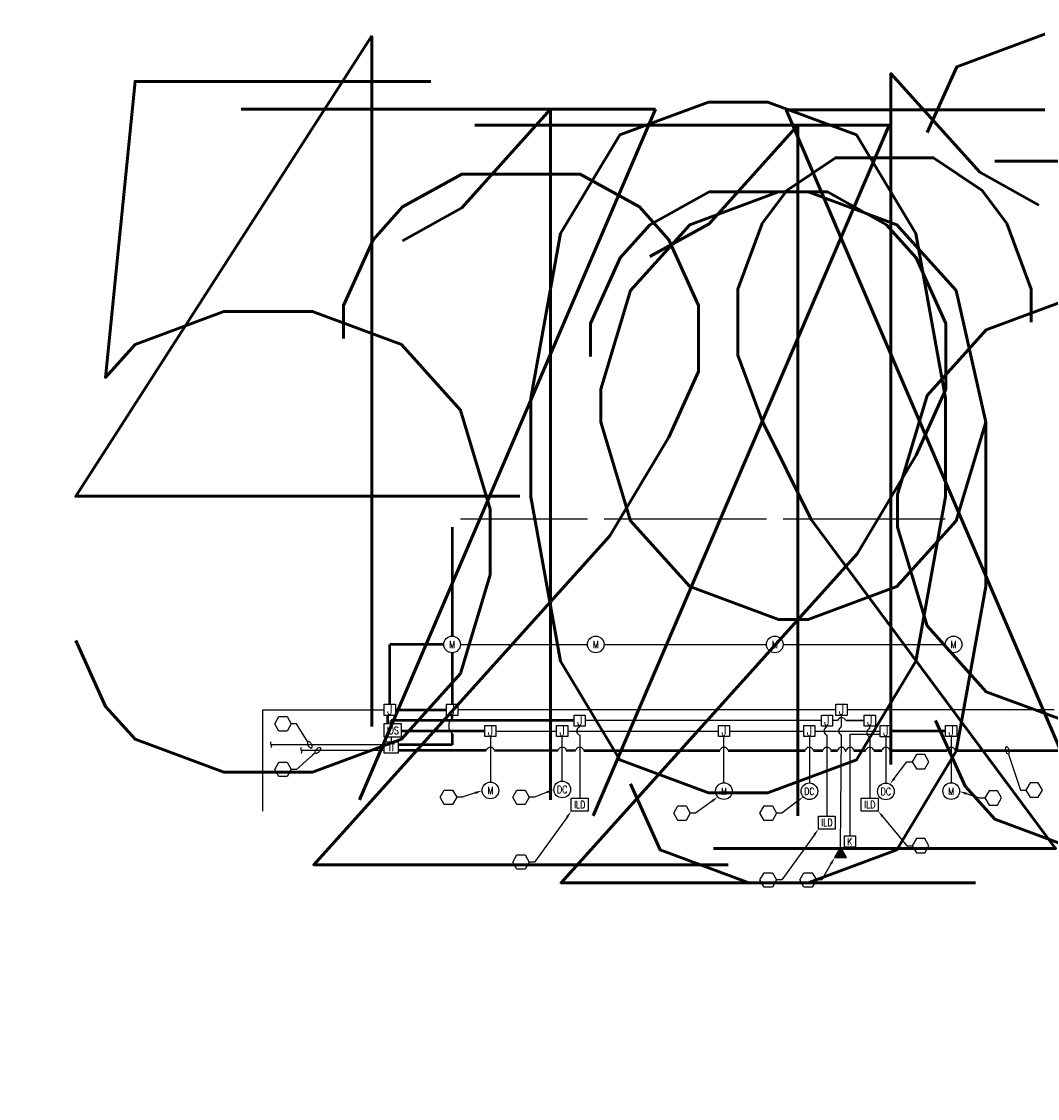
# Model space of a CAD drawing. Header units: inches. Extents: x -687 to 3794, y -1369 to 1345.
# Tile 3 of 94: x 1233 to 2927, y -1058 to 738. Entities that reach past the tile are written whole.
import ezdxf
from ezdxf import colors
from ezdxf.entities.mleader import LeaderData, LeaderLine
from ezdxf.enums import TextEntityAlignment as Align
from ezdxf.math import Vec2, Vec3

# ---------------------------------------------------------------- set-up
doc = ezdxf.new("R2010")
doc.units = ezdxf.units.IN
doc.header["$MEASUREMENT"] = 0
doc.linetypes.add('DASHED2', pattern=[0.375, 0.25, -0.125])
for name, color, linetype, lineweight in [('E-COMM-CIRC', 4, 'Continuous', 50), ('E-LITE-CIRC', 4, 'Continuous', 50), ('E-POWR-JBOX', 4, 'Continuous', 50), ('T-ANNO-KEYN', 2, 'Continuous', 25), ('T-COMM-CIRC', 4, 'Continuous', 50), ('T-COMM-EQPM', 4, 'Continuous', 50), ('T-COMM-JBOX', 4, 'Continuous', 50)]:
    doc.layers.add(name, color=color, linetype=linetype, lineweight=lineweight)
doc.styles.add('Annotative', font='romans.shx', dxfattribs={"width": 0.8, "height": 0.125})
doc.styles.get("Standard").update_dxf_attribs({"font": 'romans.shx', "width": 0.8})

# ---------------------------------------------------------------- blocks, each defined once
blk = doc.blocks.new('_TagHexagon')
at = {"color": 0, "linetype": 'ByBlock', "transparency": 16777216}
blk.add_lwpolyline([(-0.144, 0), (-0.072, 0.125), (0.072, 0.125), (0.144, 0), (0.072, -0.125), (-0.072, -0.125)], close=True, dxfattribs=at)
at = {"color": 0, "transparency": 16777216, "style": 'Annotative'}
blk.add_attdef('TAGNUMBER', text='', height=12, dxfattribs=at).set_placement((0, -0.047), align=Align.CENTER)
blk = doc.blocks.new('Loop_2')
at = {"color": 1}
blk.add_line((-0.5, 0), (-1, 0), dxfattribs=at)
blk.add_lwpolyline([(0, 0.25, 0.050817), (-0.2, 0.23, 0.064661), (-0.35, 0.18, 0.10407), (-0.47, 0.08, 0.175425), (-0.5, 0, 0.175425), (-0.47, -0.08, 0.10407), (-0.35, -0.18, 0.064661), (-0.2, -0.23, 0.050817), (0, -0.25, 0.050817), (0.2, -0.23, 0.064661), (0.35, -0.18, 0.10407), (0.47, -0.08, 0.175425), (0.5, 0, 0.175425), (0.47, 0.08, 0.10407), (0.35, 0.18, 0.064661), (0.2, 0.23, 0.050817)], format="xyb", close=True, dxfattribs=at)

msp = doc.modelspace()

# ---------------------------------------------------------------- hatches: boundary and pattern name
at = {"layer": 'E-POWR-JBOX', "lineweight": -3}
h = msp.add_hatch(color=256, dxfattribs=at)
h.dxf.hatch_style = 1
h.paths.add_polyline_path([(2588.9, -655.9), (2608.9, -655.9), (2598.8, -638.5)])

# ---------------------------------------------------------------- linework, layer by layer
at = {"layer": 'E-COMM-CIRC'}
for p, q in [((2774.1, -444.8), (2683.8, -445.2)), ((2681.3, -477.1), (2776.5, -477.1))]:
    msp.add_line(p, q, dxfattribs=at)
at = {"layer": 'E-LITE-CIRC'}
for p, q in [((1950.8, -105), (1950.8, -286.5)), ((1846.9, -400.3), (1846.9, -300.4)), ((1937, -300.4), (1846.9, -300.4)), ((1950.8, -314.2), (1950.8, -400.3)), ((1856.3, -409.6), (1941.6, -409.6)), ((1843.4, -432.4), (1843.4, -418.9)), ((2154.4, -427.5), (1849.2, -427.5)), ((1849.2, -432.4), (1849.2, -427.5)), ((1950.9, -423.2), (1950.9, -418.9)), ((2005.5, -444.8), (1866, -444.8)), ((1950.9, -449.7), (1950.9, -467.8)), ((1950.9, -467.8), (1860.8, -467.8)), ((2007.9, -477.1), (1860.8, -477.1)), ((2021.6, -477.1), (2127.6, -476.8)), ((2141.4, -476.8), (2156.8, -477.1)), ((2170.6, -477.1), (2397.6, -477.1)), ((2411.3, -477.1), (2539.6, -477.1)), ((2553.6, -477.1), (2569.2, -477.1)), ((2582.9, -477.1), (2593.9, -477.1)), ((2606.8, -477.1), (2608.2, -477.1)), ((2621.2, -477.1), (2640.7, -477.1)), ((2654.4, -477.1), (2667.6, -477.1)), ((2790.3, -477.1), (2971, -477.1))]:
    msp.add_line(p, q, dxfattribs=at)
at = {"layer": 'E-POWR-JBOX', "linetype": 'DASHED2', "lineweight": -3}
for p, q in [((1837.6, -467.8), (1648.7, -467.8)), ((1837.6, -477.1), (1699.3, -477.1))]:
    msp.add_line(p, q, dxfattribs=at)
at = {"layer": 'E-POWR-JBOX', "lineweight": -3}
for points in [[(1648.7, -462.8, 0.333333), (1648.7, -467.8, -0.333333), (1648.7, -472.8)], [(1699.3, -472.1, 0.333333), (1699.3, -477.1, -0.333333), (1699.3, -482.1)]]:
    msp.add_lwpolyline(points, format="xyb", dxfattribs=at)
msp.add_lwpolyline([(2608.9, -655.9), (2598.8, -638.5), (2588.9, -655.9)], close=True, dxfattribs=at)
at = {"layer": 'T-COMM-CIRC', "lineweight": -3}
for p, q in [((1964.7, -91.1), (2176.6, -91.1)), ((2204.3, -91.1), (2475.3, -91.1)), ((2503, -91.1), (2773.6, -91.1)), ((1964.7, -300.4), (2176.6, -300.4)), ((2204.3, -300.4), (2475.3, -300.4)), ((2503, -300.4), (2773.6, -300.4)), ((1634.6, -409.6), (1837.6, -409.6)), ((2591.2, -409.6), (1960.2, -409.6)), ((2955, -409.6), (2609.8, -409.6)), ((2566.4, -427.5), (2173, -427.5)), ((2593.7, -427.5), (2585.4, -427.5)), ((2600.5, -438), (2600.5, -418.9)), ((2638.3, -427.5), (2607.4, -427.5)), ((2607.4, -427.5), (2638.3, -427.5)), ((2024.1, -444.8), (2125.2, -444.8)), ((2143.8, -444.8), (2395.1, -444.8)), ((2163.7, -438), (2163.7, -436.9)), ((2413.7, -444.8), (2537.1, -444.8)), ((2556.1, -444.8), (2665.1, -444.8)), ((2576.1, -438), (2576.1, -436.9)), ((2647.6, -440.7), (2647.6, -436.9)), ((1849.3, -455.2), (1849.3, -463.1)), ((2014.8, -454.2), (2014.8, -530)), ((2163.7, -451.7), (2163.7, -556.6)), ((2404.4, -531.3), (2404.4, -454.2)), ((2546.8, -454.2), (2546.8, -531.4)), ((2576.1, -451.7), (2576.1, -586.6)), ((2598.8, -638.5), (2600.5, -451.7)), ((2614.7, -619.8), (2614.7, -450)), ((2614.7, -450), (2665.1, -450)), ((2647.6, -454.5), (2647.6, -556.6)), ((2674.4, -454.5), (2674.4, -531.7)), ((2783.4, -454.2), (2783.4, -531.3))]:
    msp.add_line(p, q, dxfattribs=at)
for points in [[(1634.6, -409.6), (1634.6, -578.5)], [(2134.5, -528.4), (2134.5, -488.2), (2134.5, -454.2)]]:
    msp.add_lwpolyline(points, dxfattribs=at)
for centre, radius, start, end in [((1963.7, -436.4), 18.4, 133.8552, 226.1448), ((2600.5, -429.7), 7.2, 17.4864, 162.5136), ((2165.9, -444.8), 7.2, 107.4864, 252.5136), ((2578.2, -444.8), 7.2, 107.4864, 252.5136), ((2602.7, -444.8), 7.2, 107.4864, 252.5136), ((2649.7, -447.6), 7.2, 107.4864, 252.5136), ((2014.8, -479.3), 7.2, 17.4864, 162.5136), ((2134.5, -479), 7.2, 17.4864, 162.5136), ((2163.7, -479.3), 7.2, 17.4864, 162.5136), ((2404.4, -479.3), 7.2, 17.4864, 162.5136), ((2546.7, -479.3), 7.2, 17.4864, 162.5136), ((2576.1, -479.3), 7.2, 17.4864, 162.5136), ((2600.3, -478.7), 6.65, 13.9588, 166.0412), ((2614.7, -478.7), 6.65, 13.9588, 166.0412), ((2647.6, -479.3), 7.2, 17.4864, 162.5136), ((2674.4, -479.3), 7.2, 17.4864, 162.5136), ((2783.4, -479.3), 7.2, 17.4864, 162.5136)]:
    msp.add_arc(centre, radius, start, end, dxfattribs=at)
at = {"layer": 'T-COMM-EQPM', "lineweight": -3}
for points in [[(1866, -455.2), (1837.6, -455.2), (1837.6, -432.4), (1866, -432.4)], [(1860.8, -481.8), (1837.6, -481.8), (1837.6, -463.1), (1860.8, -463.1)], [(2177.8, -578.5), (2149.6, -578.5), (2149.6, -556.6), (2177.8, -556.6)], [(2661.6, -578.5), (2633.5, -578.5), (2633.5, -556.6), (2661.6, -556.6)], [(2590.1, -608.5), (2562, -608.5), (2562, -586.6), (2590.1, -586.6)], [(2624, -638.5), (2605.4, -638.5), (2605.4, -619.8), (2624, -619.8)]]:
    msp.add_lwpolyline(points, close=True, dxfattribs=at)
for centre in [(1950.8, -300.4), (2190.4, -300.4), (2489.2, -300.4), (2787.4, -300.4), (2014.8, -543.9), (2134.5, -542.3), (2404.4, -545.1), (2546.8, -545.3), (2674.4, -545.6), (2783.4, -545.1)]:
    msp.add_circle(centre, 13.9, dxfattribs=at)
at = {"layer": 'T-COMM-JBOX', "lineweight": -3}
for points in [[(1856.3, -418.9), (1837.6, -418.9), (1837.6, -400.3), (1856.3, -400.3)], [(1960.2, -418.9), (1941.6, -418.9), (1941.6, -400.3), (1960.2, -400.3)], [(2609.8, -418.9), (2591.2, -418.9), (2591.2, -400.3), (2609.8, -400.3)], [(2173, -436.9), (2154.4, -436.9), (2154.4, -418.2), (2173, -418.2)], [(2585.4, -436.9), (2566.8, -436.9), (2566.8, -418.2), (2585.4, -418.2)], [(2656.9, -436.9), (2638.3, -436.9), (2638.3, -418.2), (2656.9, -418.2)], [(2024.1, -454.2), (2005.5, -454.2), (2005.5, -435.5), (2024.1, -435.5)], [(2143.8, -454.2), (2125.2, -454.2), (2125.2, -435.5), (2143.8, -435.5)], [(2413.7, -454.2), (2395.1, -454.2), (2395.1, -435.5), (2413.7, -435.5)], [(2556.1, -454.2), (2537.4, -454.2), (2537.4, -435.5), (2556.1, -435.5)], [(2683.8, -454.5), (2665.1, -454.5), (2665.1, -435.8), (2683.8, -435.8)], [(2792.7, -454.2), (2774.1, -454.2), (2774.1, -435.5), (2792.7, -435.5)]]:
    msp.add_lwpolyline(points, close=True, dxfattribs=at)

# ---------------------------------------------------------------- texts
at = {"layer": 'T-COMM-EQPM', "lineweight": -3, "char_height": 12, "width": 3.429, "attachment_point": 5, "style": 'Annotative'}
for s, insert in [('M', (1950.8, -300.5)), ('M', (2190.4, -300.5)), ('M', (2489.2, -300.5)), ('M', (2787.4, -300.5)), ('M', (2014.8, -544)), ('DC', (2134.5, -542.3)), ('M', (2404.4, -545.3)), ('DC', (2546.8, -545.3)), ('DC', (2674.4, -545.6)), ('M', (2783.4, -545.3)), ('ILD', (2163.7, -567.5)), ('ILD', (2647.6, -567.5)), ('ILD', (2576.1, -597.5))]:
    msp.add_mtext(s, dxfattribs=dict(at, insert=insert))
at = {"layer": 'T-COMM-EQPM', "lineweight": -3, "char_height": 12, "attachment_point": 5, "style": 'Annotative'}
for s, insert in [('IDS', (1851.9, -443.8)), ('IT', (1850.4, -472.4)), ('K', (2614.2, -629.4))]:
    msp.add_mtext(s, dxfattribs=dict(at, insert=insert))
at = {"layer": 'T-COMM-JBOX', "lineweight": -3, "char_height": 16, "width": 4.571, "attachment_point": 5, "style": 'Annotative'}
for insert in [(1846.9, -409.6), (1950.9, -409.6), (2600.5, -409.6), (2163.7, -427.5), (2576.1, -427.5), (2647.6, -427.5), (2014.8, -444.8), (2134.5, -444.8), (2404.4, -444.8), (2546.8, -444.8), (2674.4, -445.2), (2783.4, -444.8)]:
    msp.add_mtext('J', dxfattribs=dict(at, insert=insert))

# ---------------------------------------------------------------- leaders
at = {"layer": 'T-ANNO-KEYN', "lineweight": -3}
ml = msp.add_multileader_block('Standard', dxfattribs=at)
ml.set_content('_TagHexagon', color=256, scale=-96)
ml.set_attribute('TAGNUMBER', '6', width=0)
ml.set_leader_properties(color=1, linetype='ByLayer', lineweight=-1)
ml.build(insert=Vec2(0, 0))
ml.multileader.update_dxf_attribs({"text_right_attachment_type": 6, "dogleg_length": 0.36, "arrow_head_size": 12, "scale": 96})
ctx = ml.context
ctx.base_point, ctx.scale, ctx.char_height, ctx.arrow_head_size, ctx.landing_gap_size, ctx.plane_origin = Vec3(3025.6, -429.6), 96, 0.135, 12, 0.0675, Vec3(3306.4, -305.5)
ctx.right_attachment, ctx.text_align_type = 6, 2
notes = []
notes.append((ctx, [(0, (1, 1, 0), (3016.8, -429.6), (1, 0), 8.85, [(1, [(2971.1, -446.7)], 0, [])])]))
ctx.block.insert, ctx.block.scale = Vec3(3039.5, -429.6), Vec3(-96, 96, 96)
ml = msp.add_multileader_block('Standard', dxfattribs=at)
ml.set_content('_TagHexagon', color=256, scale=96)
ml.set_attribute('TAGNUMBER', '4', width=0)
ml.set_leader_properties(color=1, linetype='ByLayer', lineweight=-1)
ml.set_arrow_properties(name='Loop_2')
ml.build(insert=Vec2(0, 0))
ml.multileader.update_dxf_attribs({"text_right_attachment_type": 6, "dogleg_length": 0.36, "arrow_head_size": 12, "scale": 96})
ctx = ml.context
ctx.base_point, ctx.scale, ctx.char_height, ctx.arrow_head_size, ctx.landing_gap_size, ctx.plane_origin = Vec3(1654.9, -432.8), 96, 0.135, 12, 0.0675, Vec3(1450, -308.8)
ctx.right_attachment = 6
notes.append((ctx, [(0, (1, 1, 0), (1691.5, -432.8), (-1, 0), 8.85, [(1, [(1713.5, -467.8)], 0, [])])]))
ctx.block.insert = Vec3(1668.8, -432.8)
ml = msp.add_multileader_block('Standard', dxfattribs=at)
ml.set_content('_TagHexagon', color=256, scale=-96)
ml.set_attribute('TAGNUMBER', '1', width=0)
ml.set_leader_properties(color=1, linetype='ByLayer', lineweight=-1)
ml.build(insert=Vec2(0, 0))
ml.multileader.update_dxf_attribs({"text_right_attachment_type": 6, "dogleg_length": 0.36, "arrow_head_size": 12, "scale": 96})
ctx = ml.context
ctx.base_point, ctx.scale, ctx.char_height, ctx.arrow_head_size, ctx.landing_gap_size, ctx.plane_origin = Vec3(2718.4, -496), 96, 0.135, 12, 0.0675, Vec3(2930.4, -374.6)
ctx.right_attachment, ctx.text_align_type = 6, 2
notes.append((ctx, [(0, (1, 1, 0), (2709.6, -496), (1, 0), 8.85, [(1, [(2681.2, -533.5)], 0, [])])]))
ctx.block.insert, ctx.block.scale = Vec3(2732.3, -496), Vec3(-96, 96, 96)
ml = msp.add_multileader_block('Standard', dxfattribs=at)
ml.set_content('_TagHexagon', color=256, scale=96)
ml.set_attribute('TAGNUMBER', '5', width=0)
ml.set_leader_properties(color=1, linetype='ByLayer', lineweight=-1)
ml.set_arrow_properties(name='Loop_2')
ml.build(insert=Vec2(0, 0))
ml.multileader.update_dxf_attribs({"text_right_attachment_type": 6, "dogleg_length": 0.36, "arrow_head_size": 12, "scale": 96})
ctx = ml.context
ctx.base_point, ctx.scale, ctx.char_height, ctx.arrow_head_size, ctx.landing_gap_size, ctx.plane_origin = Vec3(1654.9, -508.9), 96, 0.135, 12, 0.0675, Vec3(1450, -384.9)
ctx.right_attachment = 6
notes.append((ctx, [(0, (1, 1, 0), (1691.5, -508.9), (-1, 0), 8.85, [(1, [(1727, -477.1)], 0, [])])]))
ctx.block.insert = Vec3(1668.8, -508.9)
ml = msp.add_multileader_block('Standard', dxfattribs=at)
ml.set_content('_TagHexagon', color=256, scale=-96)
ml.set_attribute('TAGNUMBER', '10', width=0)
ml.set_leader_properties(color=1, linetype='ByLayer', lineweight=-1)
ml.set_arrow_properties(name='Loop_2')
ml.build(insert=Vec2(0, 0))
ml.multileader.update_dxf_attribs({"text_right_attachment_type": 6, "dogleg_length": 0.36, "arrow_head_size": 12, "scale": 96})
ctx = ml.context
ctx.base_point, ctx.scale, ctx.char_height, ctx.arrow_head_size, ctx.landing_gap_size, ctx.plane_origin = Vec3(2908, -543.3), 96, 0.135, 12, 0.0675, Vec3(3140.6, -401.2)
ctx.right_attachment, ctx.text_align_type = 6, 2
notes.append((ctx, [(0, (1, 1, 0), (2899.1, -543.3), (1, 0), 8.85, [(1, [(2877.1, -477.1)], 0, [])])]))
ctx.block.insert, ctx.block.scale = Vec3(2921.8, -543.3), Vec3(-96, 96, 96)
ml = msp.add_multileader_block('Standard', dxfattribs=at)
ml.set_content('_TagHexagon', color=256, scale=96)
ml.set_attribute('TAGNUMBER', '7', width=0)
ml.set_leader_properties(color=1, linetype='ByLayer', lineweight=-1)
ml.build(insert=Vec2(0, 0))
ml.multileader.update_dxf_attribs({"text_right_attachment_type": 6, "dogleg_length": 0.36, "arrow_head_size": 12, "scale": 96})
ctx = ml.context
ctx.base_point, ctx.scale, ctx.char_height, ctx.arrow_head_size, ctx.landing_gap_size, ctx.plane_origin = Vec3(1930.8, -555.3), 96, 0.135, 12, 0.0675, Vec3(1732.9, -433.9)
ctx.right_attachment = 6
notes.append((ctx, [(0, (1, 1, 0), (1967.4, -555.3), (-1, 0), 8.85, [(1, [(2000.9, -544.2)], 0, [])])]))
ctx.block.insert = Vec3(1944.7, -555.3)
ml = msp.add_multileader_block('Standard', dxfattribs=at)
ml.set_content('_TagHexagon', color=256, scale=96)
ml.set_attribute('TAGNUMBER', '1', width=0)
ml.set_leader_properties(color=1, linetype='ByLayer', lineweight=-1)
ml.build(insert=Vec2(0, 0))
ml.multileader.update_dxf_attribs({"text_right_attachment_type": 6, "dogleg_length": 0.36, "arrow_head_size": 12, "scale": 96})
ctx = ml.context
ctx.base_point, ctx.scale, ctx.char_height, ctx.arrow_head_size, ctx.landing_gap_size, ctx.plane_origin = Vec3(2052, -555.3), 96, 0.135, 12, 0.0675, Vec3(1861.3, -433.9)
ctx.right_attachment = 6
notes.append((ctx, [(0, (1, 1, 0), (2088.5, -555.3), (-1, 0), 8.85, [(1, [(2120.7, -542.3)], 0, [])])]))
ctx.block.insert = Vec3(2065.8, -555.3)
ml = msp.add_multileader_block('Standard', dxfattribs=at)
ml.set_content('_TagHexagon', color=256, scale=-96)
ml.set_attribute('TAGNUMBER', '7', width=0)
ml.set_leader_properties(color=1, linetype='ByLayer', lineweight=-1)
ml.build(insert=Vec2(0, 0))
ml.multileader.update_dxf_attribs({"text_right_attachment_type": 6, "dogleg_length": 0.36, "arrow_head_size": 12, "scale": 96})
ctx = ml.context
ctx.base_point, ctx.scale, ctx.char_height, ctx.arrow_head_size, ctx.landing_gap_size, ctx.plane_origin = Vec3(2839.7, -556.5), 96, 0.135, 12, 0.0675, Vec3(3065.3, -435.1)
ctx.right_attachment, ctx.text_align_type = 6, 2
notes.append((ctx, [(0, (1, 1, 0), (2830.8, -556.5), (1, 0), 8.85, [(1, [(2797.2, -545.5)], 0, [])])]))
ctx.block.insert, ctx.block.scale = Vec3(2853.5, -556.5), Vec3(-96, 96, 96)
ml = msp.add_multileader_block('Standard', dxfattribs=at)
ml.set_content('_TagHexagon', color=256, scale=96)
ml.set_attribute('TAGNUMBER', '7', width=0)
ml.set_leader_properties(color=1, linetype='ByLayer', lineweight=-1)
ml.build(insert=Vec2(0, 0))
ml.multileader.update_dxf_attribs({"text_right_attachment_type": 6, "dogleg_length": 0.36, "arrow_head_size": 12, "scale": 96})
ctx = ml.context
ctx.base_point, ctx.scale, ctx.char_height, ctx.arrow_head_size, ctx.landing_gap_size, ctx.plane_origin = Vec3(2320.4, -581.8), 96, 0.135, 12, 0.0675, Vec3(2122.6, -435.1)
ctx.right_attachment = 6
notes.append((ctx, [(0, (1, 1, 0), (2357, -581.8), (-1, 0), 8.85, [(1, [(2394.4, -554.7)], 0, [])])]))
ctx.block.insert = Vec3(2334.3, -581.8)
ml = msp.add_multileader_block('Standard', dxfattribs=at)
ml.set_content('_TagHexagon', color=256, scale=96)
ml.set_attribute('TAGNUMBER', '1', width=0)
ml.set_leader_properties(color=1, linetype='ByLayer', lineweight=-1)
ml.build(insert=Vec2(0, 0))
ml.multileader.update_dxf_attribs({"text_right_attachment_type": 6, "dogleg_length": 0.36, "arrow_head_size": 12, "scale": 96})
ctx = ml.context
ctx.base_point, ctx.scale, ctx.char_height, ctx.arrow_head_size, ctx.landing_gap_size, ctx.plane_origin = Vec3(2464.4, -581.8), 96, 0.135, 12, 0.0675, Vec3(2273.7, -496.8)
ctx.right_attachment = 6
notes.append((ctx, [(0, (1, 1, 0), (2500.9, -581.8), (-1, 0), 8.85, [(1, [(2536.5, -554.7)], 0, [])])]))
ctx.block.insert = Vec3(2478.2, -581.8)
ml = msp.add_multileader_block('Standard', dxfattribs=at)
ml.set_content('_TagHexagon', color=256, scale=-96)
ml.set_attribute('TAGNUMBER', '2', width=0)
ml.set_leader_properties(color=1, linetype='ByLayer', lineweight=-1)
ml.build(insert=Vec2(0, 0))
ml.multileader.update_dxf_attribs({"text_right_attachment_type": 6, "dogleg_length": 0.36, "arrow_head_size": 12, "scale": 96})
ctx = ml.context
ctx.base_point, ctx.scale, ctx.char_height, ctx.arrow_head_size, ctx.landing_gap_size, ctx.plane_origin = Vec3(2718.4, -636.2), 96, 0.135, 12, 0.0675, Vec3(2944, -514.8)
ctx.right_attachment, ctx.text_align_type = 6, 2
notes.append((ctx, [(0, (1, 1, 0), (2709.6, -636.2), (1, 0), 8.85, [(1, [(2661.6, -578.5)], 0, [])])]))
ctx.block.insert, ctx.block.scale = Vec3(2732.3, -636.2), Vec3(-96, 96, 96)
ml = msp.add_multileader_block('Standard', dxfattribs=at)
ml.set_content('_TagHexagon', color=256, scale=96)
ml.set_attribute('TAGNUMBER', '3', width=0)
ml.set_leader_properties(color=1, linetype='ByLayer', lineweight=-1)
ml.build(insert=Vec2(0, 0))
ml.multileader.update_dxf_attribs({"text_right_attachment_type": 6, "dogleg_length": 0.36, "arrow_head_size": 12, "scale": 96})
ctx = ml.context
ctx.base_point, ctx.scale, ctx.char_height, ctx.arrow_head_size, ctx.landing_gap_size, ctx.plane_origin = Vec3(3089, -642.1), 96, 0.135, 12, 0.0675, Vec3(2884.1, -505)
ctx.right_attachment = 6
notes.append((ctx, [(0, (1, 1, 0), (3125.5, -642.1), (-1, 0), 8.85, [(1, [(3144.3, -586.3)], 0, [])])]))
ctx.block.insert = Vec3(3102.8, -642.1)
ml = msp.add_multileader_block('Standard', dxfattribs=at)
ml.set_content('_TagHexagon', color=256, scale=96)
ml.set_attribute('TAGNUMBER', '2', width=0)
ml.set_leader_properties(color=1, linetype='ByLayer', lineweight=-1)
ml.build(insert=Vec2(0, 0))
ml.multileader.update_dxf_attribs({"text_right_attachment_type": 6, "dogleg_length": 0.36, "arrow_head_size": 12, "scale": 96})
ctx = ml.context
ctx.base_point, ctx.scale, ctx.char_height, ctx.arrow_head_size, ctx.landing_gap_size, ctx.plane_origin = Vec3(2052, -663.4), 96, 0.135, 12, 0.0675, Vec3(1854.1, -537.8)
ctx.right_attachment = 6
notes.append((ctx, [(0, (1, 1, 0), (2088.5, -663.4), (-1, 0), 8.85, [(1, [(2149.6, -578.5)], 0, [])])]))
ctx.block.insert = Vec3(2065.8, -663.4)
ml = msp.add_multileader_block('Standard', dxfattribs=at)
ml.set_content('_TagHexagon', color=256, scale=96)
ml.set_attribute('TAGNUMBER', '2', width=0)
ml.set_leader_properties(color=1, linetype='ByLayer', lineweight=-1)
ml.build(insert=Vec2(0, 0))
ml.multileader.update_dxf_attribs({"text_right_attachment_type": 6, "dogleg_length": 0.36, "arrow_head_size": 12, "scale": 96})
ctx = ml.context
ctx.base_point, ctx.scale, ctx.char_height, ctx.arrow_head_size, ctx.landing_gap_size, ctx.plane_origin = Vec3(2464.4, -693.2), 96, 0.135, 12, 0.0675, Vec3(2266.5, -567.8)
ctx.right_attachment = 6
notes.append((ctx, [(0, (1, 1, 0), (2500.9, -693.2), (-1, 0), 8.85, [(1, [(2562, -608.5)], 0, [])])]))
ctx.block.insert = Vec3(2478.2, -693.2)
ml = msp.add_multileader_block('Standard', dxfattribs=at)
ml.set_content('_TagHexagon', color=256, scale=96)
ml.set_attribute('TAGNUMBER', '9', width=0)
ml.set_leader_properties(color=1, linetype='ByLayer', lineweight=-1)
ml.build(insert=Vec2(0, 0))
ml.multileader.update_dxf_attribs({"text_right_attachment_type": 6, "dogleg_length": 0.36, "arrow_head_size": 12, "scale": 96})
ctx = ml.context
ctx.base_point, ctx.scale, ctx.char_height, ctx.arrow_head_size, ctx.landing_gap_size, ctx.plane_origin = Vec3(2530.9, -693.2), 96, 0.135, 12, 0.0675, Vec3(2333, -571.8)
ctx.right_attachment = 6
notes.append((ctx, [(0, (1, 1, 0), (2567.4, -693.2), (-1, 0), 8.85, [(1, [(2588.9, -655.9)], 0, [])])]))
ctx.block.insert = Vec3(2544.7, -693.2)
for ctx, leaders in notes:
    for number, flags, end, landing, length, lines in leaders:
        leader = LeaderData()
        leader.index, (leader.has_last_leader_line, leader.has_dogleg_vector, leader.attachment_direction) = number, flags
        leader.last_leader_point, leader.dogleg_vector, leader.dogleg_length = Vec3(end), Vec3(landing), length
        for number, points, colour, breaks in lines:
            line = LeaderLine()
            line.index, line.vertices, line.color, line.breaks = number, Vec3.list(points), colors.encode_raw_color(colour), breaks
            leader.lines.append(line)
        ctx.leaders.append(leader)

doc.saveas('drawing.dxf')
